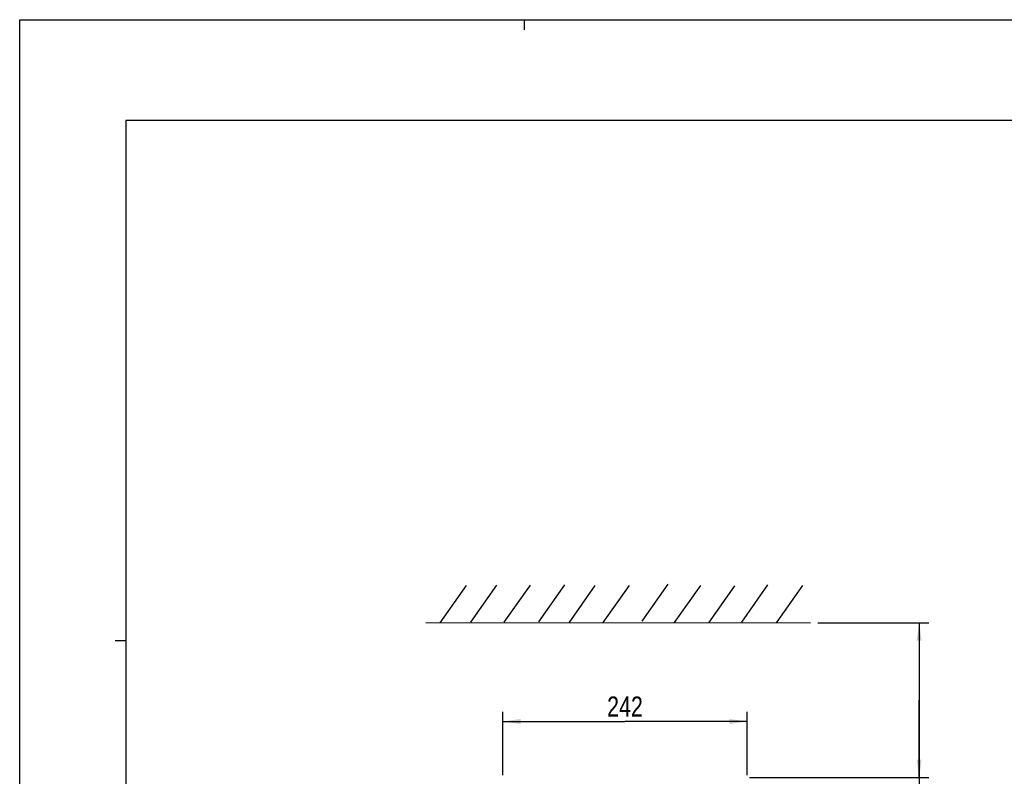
# Model space of a CAD drawing. Header units: inches. Extents: x 0 to 117, y 0 to 83.
# Tile 26 of 70: x 0 to 38, y 53 to 83. Entities that reach past the tile are written whole.
import ezdxf

# ---------------------------------------------------------------- set-up
doc = ezdxf.new("R2010")
doc.units = ezdxf.units.IN
doc.header["$LTSCALE"] = 6.431102
doc.header["$MEASUREMENT"] = 0
doc.layers.get('0').update_dxf_attribs({"linetype": 'CONTINUOUS'})
doc.styles.get("Standard").update_dxf_attribs({"font": 'txt', "width": 0.8})
doc.dimstyles.new('DIMSTYLE_1', dxfattribs={"dimtxt": 0.78125, "dimasz": 0.7, "dimexe": 0.18, "dimexo": 0.0625, "dimgap": 0.09, "dimtad": 1, "dimdec": 0, "dimzin": 4, "dimdsep": 46, "dimtxsty": 'STANDARD', "dimblk": '_FILLED', "dimblk1": '_FILLED', "dimblk2": '_FILLED', "dimcen": 0.09, "dimadec": 0, "dimazin": 0, "dimtfac": 1, "dimtdec": 0, "dimtofl": 0, "dimtmove": 0, "dimatfit": 3, "dimldrblk": '_FILLED', "dimfxl": 1, "dimtolj": 1, "dimtzin": 4, "dimarcsym": 0})

# ---------------------------------------------------------------- blocks, each defined once
blk = doc.blocks.new('_FILLED')
at = {"color": 0, "linetype": 'BYBLOCK'}
blk.add_solid([(0, 0), (-1, 0.143), (-1, -0.143)], dxfattribs=at)
blk = doc.blocks.new('*D0')
at = {"color": 7, "linetype": 'CONTINUOUS'}
for p, q in [((31.116, 59.155), (34.874, 59.155)), ((34.874, 59.155), (35.444, 59.155)), ((35.069, 59.155), (35.069, 56.139)), ((35.069, 53.122), (35.069, 56.139)), ((35.069, 56.139), (35.069, 47.841)), ((28.46, 53.122), (34.874, 53.122)), ((34.874, 53.122), (35.444, 53.122))]:
    blk.add_line(p, q, dxfattribs=at)
at = {"color": 7, "linetype": 'CONTINUOUS', "xscale": 0.7, "yscale": 0.7, "zscale": 0.7}
for p, rotation in [((35.069, 59.155), 90), ((35.069, 53.122), 270)]:
    blk.add_blockref('_FILLED', p, dxfattribs=dict(at, rotation=rotation))
at = {"color": 7, "linetype": 'CONTINUOUS', "insert": (34.093, 52.216), "char_height": 0.78125, "width": 10, "attachment_point": 3, "rotation": 90, "line_spacing_factor": 0.9}
blk.add_mtext('200 MIN\\PAIR SPACE OUTLET', dxfattribs=at)
blk = doc.blocks.new('*D8')
at = {"color": 7, "linetype": 'CONTINUOUS'}
for p, q in [((18.837, 53.219), (18.837, 55.682)), ((28.364, 53.218), (28.364, 55.682)), ((18.837, 55.307), (23.6, 55.307)), ((28.364, 55.307), (23.6, 55.307))]:
    blk.add_line(p, q, dxfattribs=at)
at = {"color": 7, "linetype": 'CONTINUOUS', "xscale": 0.7, "yscale": 0.7, "zscale": 0.7, "rotation": 180}
blk.add_blockref('_FILLED', (18.837, 55.307), dxfattribs=at)
at = {"color": 7, "linetype": 'CONTINUOUS', "xscale": 0.7, "yscale": 0.7, "zscale": 0.7}
blk.add_blockref('_FILLED', (28.364, 55.307), dxfattribs=at)
at = {"color": 7, "linetype": 'CONTINUOUS', "insert": (23.6, 56.283), "char_height": 0.7812, "width": 1.875, "attachment_point": 2, "line_spacing_factor": 0.9}
blk.add_mtext('242', dxfattribs=at)

msp = doc.modelspace()

# ---------------------------------------------------------------- linework, layer by layer
at = {"color": 7, "linetype": 'CONTINUOUS'}
for p, q in [((0, 0), (0, 82.677)), ((0, 82.677), (116.929, 82.677)), ((19.685, 82.283), (19.685, 82.677)), ((4.134, 78.74), (4.134, 3.937)), ((112.795, 78.74), (4.134, 78.74)), ((24.269, 59.215), (25.289, 60.667)), ((16.399, 59.161), (17.42, 60.612)), ((17.585, 59.179), (18.606, 60.63)), ((18.891, 59.179), (19.911, 60.63)), ((20.24, 59.188), (21.261, 60.639)), ((21.424, 59.156), (22.444, 60.607)), ((22.753, 59.165), (23.773, 60.616)), ((25.535, 59.162), (26.556, 60.613)), ((26.864, 59.15), (27.885, 60.601)), ((28.151, 59.18), (29.172, 60.631)), ((29.509, 59.155), (30.529, 60.607)), ((15.841, 59.172), (30.835, 59.15)), ((3.72, 58.465), (4.134, 58.465))]:
    msp.add_line(p, q, dxfattribs=at)

# ---------------------------------------------------------------- dimensions: what is measured, and where the dimension line sits
dim = msp.add_linear_dim(base=(35.069, 59.155), p1=(28.46, 53.122), p2=(31.116, 59.155), angle=90, text='200 MIN\\PAIR SPACE OUTLET', dimstyle='DIMSTYLE_1', dxfattribs=at)
dim.commit()
dim.dimension.update_dxf_attribs({"geometry": '*D0', "text_midpoint": (37.73, 41.908), "dimtype": 160})
dim = msp.add_linear_dim(base=(28.364, 55.307), p1=(18.837, 53.219), p2=(28.364, 53.218), dimstyle='DIMSTYLE_1', dxfattribs=at)
dim.commit()
dim.dimension.update_dxf_attribs({"geometry": '*D8', "text_midpoint": (22.663, 55.893), "dimtype": 160})

doc.saveas('drawing.dxf')
